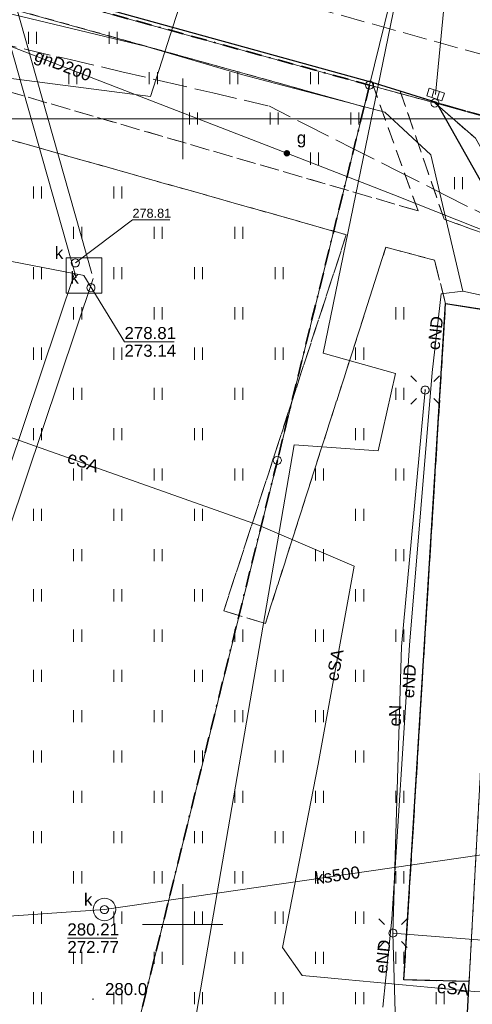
# Model space of a CAD drawing. Extents: x 0 to 6568752, y 0 to 5584302.
# Tile 28 of 74: x 6568340 to 6568368, y 5584195 to 5584256. Entities that reach past the tile are written whole.
import ezdxf
from ezdxf.enums import TextEntityAlignment as Align

# ---------------------------------------------------------------- set-up
doc = ezdxf.new("R2010")
doc.units = 0
for name, pattern in [('KROPK2-2-2', [3.49, 1, -0.47, 0.05, -0.47, 1, -0.5]), ('PRZER1-1', [1, 0.5, -0.5]), ('PRZER2-1', [1.5, 1, -0.5]), ('PRZER3-1', [2, 1.5, -0.5])]:
    doc.linetypes.add(name, pattern=pattern)
doc.layers.get('0').update_dxf_attribs({"linetype": 'CONTINUOUS'})
for name, color, linetype, lineweight in [('EGDE', 7, 'CONTINUOUS', 18), ('EGPG', 7, 'CONTINUOUS', 18), ('GESGPS', 7, 'CONTINUOUS', 35), ('GUPPRZ_O', 7, 'CONTINUOUS', 18), ('OTKC', 7, 'CONTINUOUS', 18), ('OTKJ', 7, 'CONTINUOUS', 18), ('OTKK', 7, 'CONTINUOUS', 25), ('OTRN', 7, 'CONTINUOUS', 13), ('OTRN_O', 7, 'CONTINUOUS', 13), ('OTZT', 7, 'CONTINUOUS', 18), ('ramka sekcji', 7, 'CONTINUOUS', 18), ('SUEO', 7, 'CONTINUOUS', 18), ('SUPK', 7, 'CONTINUOUS', 18), ('SUPW', 7, 'CONTINUOUS', 18), ('SUPW_O', 7, 'CONTINUOUS', 18)]:
    doc.layers.add(name, color=color, linetype=linetype, lineweight=lineweight)
for name, color, linetype, lineweight, true_color in [('EGUG', 7, 'CONTINUOUS', 18, 0x008000), ('GELULI', 7, 'CONTINUOUS', 18, 0xfeffff), ('SUCP', 7, 'CONTINUOUS', 18, 0xd200d2), ('SUEP', 1, 'CONTINUOUS', 18, 0xff0000), ('SUEP_O', 1, 'CONTINUOUS', 18, 0xff0000), ('SUGP', 7, 'CONTINUOUS', 18, 0xbfbf00), ('SUGP_O', 7, 'CONTINUOUS', 18, 0xbfbf00), ('SUGU', 7, 'CONTINUOUS', 18, 0xbfbf00), ('SUGU_O', 7, 'CONTINUOUS', 18, 0xbfbf00), ('SUKK', 7, 'CONTINUOUS', 18, 0x803300), ('SUKP', 7, 'CONTINUOUS', 18, 0x803300), ('SUKP_O', 7, 'CONTINUOUS', 18, 0x803300)]:
    doc.layers.add(name, color=color, linetype=linetype, lineweight=lineweight, true_color=true_color)
doc.styles.add('Arial', font='arial.ttf')

# ---------------------------------------------------------------- blocks, each defined once
blk = doc.blocks.new('D_GSPWPN1')
blk.add_hatch(color=0).paths.add_polyline_path([(-0.045, 0), (-0.043467, -0.011647), (-0.038971, -0.0225), (-0.03182, -0.03182), (-0.0225, -0.038971), (-0.011647, -0.043467), (0, -0.045), (0.011647, -0.043467), (0.0225, -0.038971), (0.03182, -0.03182), (0.038971, -0.0225), (0.043467, -0.011647), (0.045, 0), (0.043467, 0.011647), (0.038971, 0.0225), (0.03182, 0.03182), (0.0225, 0.038971), (0.011647, 0.043467), (0, 0.045), (-0.011647, 0.043467), (-0.0225, 0.038971), (-0.03182, 0.03182), (-0.038971, 0.0225), (-0.043467, 0.011647)])
blk = doc.blocks.new('D_GUPIWZ1_1')
at = {"color": 0}
blk.add_lwpolyline([(0, 0.25), (0.064705, 0.241481), (0.125, 0.216506), (0.176777, 0.176777), (0.216506, 0.125), (0.241481, 0.064705), (0.25, 0), (0.241481, -0.064705), (0.216506, -0.125), (0.176777, -0.176777), (0.125, -0.216506), (0.064705, -0.241481), (0, -0.25), (-0.064705, -0.241481), (-0.125, -0.216506), (-0.176777, -0.176777), (-0.216506, -0.125), (-0.241481, -0.064705), (-0.25, 0), (-0.241481, 0.064705), (-0.216506, 0.125), (-0.176777, 0.176777), (-0.125, 0.216506), (-0.064705, 0.241481)], close=True, dxfattribs=at)
blk = doc.blocks.new('D_GUPKKS1')
at = {"color": 0}
blk.add_lwpolyline([(0.5, -0.25), (-0.5, -0.25), (-0.5, 0.25), (0.5, 0.25)], close=True, dxfattribs=at)
for points in [[(-0.175, -0.25), (-0.175, 0.25)], [(0.175, -0.25), (0.175, 0.25)]]:
    blk.add_lwpolyline(points, dxfattribs=at)
blk = doc.blocks.new('D_GUPGUT1')
blk.add_hatch(color=0).paths.add_polyline_path([(-0.2, 0), (-0.193185, -0.051764), (-0.173205, -0.1), (-0.141421, -0.141421), (-0.1, -0.173205), (-0.051764, -0.193185), (0, -0.2), (0.051764, -0.193185), (0.1, -0.173205), (0.141421, -0.141421), (0.173205, -0.1), (0.193185, -0.051764), (0.2, 0), (0.193185, 0.051764), (0.173205, 0.1), (0.141421, 0.141421), (0.1, 0.173205), (0.051764, 0.193185), (0, 0.2), (-0.051764, 0.193185), (-0.1, 0.173205), (-0.141421, 0.141421), (-0.173205, 0.1), (-0.193185, 0.051764)])
blk = doc.blocks.new('D_GEPPGD1_1')
at = {"color": 0}
blk.add_lwpolyline([(0, 0.25), (0.077254, 0.237764), (0.146946, 0.202254), (0.202254, 0.146946), (0.237764, 0.077254), (0.25, 0), (0.237764, -0.077254), (0.202254, -0.146946), (0.146946, -0.202254), (0.077254, -0.237764), (0, -0.25), (-0.077254, -0.237764), (-0.146946, -0.202254), (-0.202254, -0.146946), (-0.237764, -0.077254), (-0.25, 0), (-0.237764, 0.077254), (-0.202254, 0.146946), (-0.146946, 0.202254), (-0.077254, 0.237764)], close=True, dxfattribs=at)
blk = doc.blocks.new('D_GEPPGD1_2')
blk.add_hatch(color=0).paths.add_polyline_path([(0, -0.045), (0.013906, -0.042798), (0.02645, -0.036406), (0.036406, -0.02645), (0.042798, -0.013906), (0.045, 0), (0.042798, 0.013906), (0.036406, 0.02645), (0.02645, 0.036406), (0.013906, 0.042798), (0, 0.045), (-0.013906, 0.042798), (-0.02645, 0.036406), (-0.036406, 0.02645), (-0.042798, 0.013906), (-0.045, 0), (-0.042798, -0.013906), (-0.036406, -0.02645), (-0.02645, -0.036406), (-0.013906, -0.042798)])
blk = doc.blocks.new('D_GUPELA2')
blk.add_hatch(color=0).paths.add_polyline_path([(-0.001087, 0.044987), (0.011881, 0.043403), (0.021281, 0.03965), (0.030065, 0.033482), (0.038133, 0.023893), (0.043117, 0.012881), (0.044986, 0.001113), (0.044323, -0.007777), (0.040557, -0.019497), (0.033417, -0.030138), (0.024849, -0.037517), (0.013788, -0.042836), (0.002013, -0.044955), (-0.00982, -0.043916), (-0.020466, -0.040077), (-0.029541, -0.033946), (-0.036867, -0.025804), (-0.04187, -0.01649), (-0.04461, -0.005909), (-0.044532, 0.006476), (-0.041285, 0.017903), (-0.034764, 0.028574), (-0.024479, 0.03776), (-0.013449, 0.042943)])
at = {"color": 0}
for points in [[(-0.883883, 0.883883), (-0.53033, 0.53033)], [(0.883883, 0.883883), (0.53033, 0.53033)], [(-0.883883, -0.883883), (-0.53033, -0.53033)], [(0.883883, -0.883883), (0.53033, -0.53033)]]:
    blk.add_lwpolyline(points, dxfattribs=at)
blk = doc.blocks.new('D_GUPELA1')
at = {"color": 0}
blk.add_lwpolyline([(0, 0.25), (0.064705, 0.241481), (0.125, 0.216506), (0.176777, 0.176777), (0.216506, 0.125), (0.241481, 0.064705), (0.25, 0), (0.241481, -0.064705), (0.216506, -0.125), (0.176777, -0.176777), (0.125, -0.216506), (0.064705, -0.241481), (0, -0.25), (-0.064705, -0.241481), (-0.125, -0.216506), (-0.176777, -0.176777), (-0.216506, -0.125), (-0.241481, -0.064705), (-0.25, 0), (-0.241481, 0.064705), (-0.216506, 0.125), (-0.176777, 0.176777), (-0.125, 0.216506), (-0.064705, 0.241481)], close=True, dxfattribs=at)
blk = doc.blocks.new('D_GSSUTR1')
at = {"color": 0}
for points in [[(-0.25666, 0.36165), (-0.25666, -0.38835)], [(0.24334, -0.38835), (0.24334, 0.36165)]]:
    blk.add_lwpolyline(points, dxfattribs=at)

msp = doc.modelspace()

# ---------------------------------------------------------------- linework, layer by layer
at = {"layer": 'EGDE', "linetype": 'Continuous', "elevation": 10.22}
for points in [[(6568322.05226, 5584262.96423), (6568324.82072, 5584271.63057), (6568327.2348, 5584269.00147), (6568331.69773, 5584267.24884), (6568363.17294, 5584258.49371), (6568361.59535, 5584252.09289), (6568323.21152, 5584262.64552)], [(6568323.21152, 5584262.64552), (6568361.59535, 5584252.09289), (6568361.26341, 5584250.74162), (6568327.03, 5584260.27), (6568321.65, 5584256.49)], [(6568361.26341, 5584250.74162), (6568355.87516, 5584228.80739), (6568343.88997, 5584180.27922), (6568337.0279, 5584152.47866), (6568332.74, 5584135.02), (6568328.2783, 5584135.3346), (6568318.08182, 5584100.1005), (6568315.04175, 5584096.21103), (6568312.96342, 5584095.29418), (6568309.21068, 5584095.48584), (6568302.523, 5584096.81978), (6568303.26305, 5584109.23027), (6568304.89857, 5584108.81131), (6568309.92834, 5584135.22816), (6568320.18066, 5584169.23288), (6568329.95, 5584201.67), (6568339.09, 5584229.28), (6568315.28914, 5584237.02736), (6568321.65, 5584256.49), (6568327.03, 5584260.27)], [(6568361.59535, 5584252.09289), (6568365.64994, 5584250.98505), (6568368.16833, 5584248.79733), (6568369.72416, 5584246.02716), (6568370.27666, 5584242.73402), (6568367.78222, 5584196.52832), (6568365.45974, 5584156.3753), (6568363.32778, 5584133.24604), (6568332.74, 5584135.02), (6568337.0279, 5584152.47866), (6568343.88997, 5584180.27922), (6568355.87516, 5584228.80739), (6568361.26341, 5584250.74162)], [(6568370.27666, 5584242.73402), (6568369.72416, 5584246.02716), (6568368.16833, 5584248.79733), (6568365.64994, 5584250.98505), (6568384.82038, 5584245.63164), (6568381.25599, 5584245.17568), (6568377.54509, 5584242.89769), (6568375.25714, 5584238.8479), (6568369.45834, 5584137.11533), (6568369.87809, 5584134.81056), (6568371.2, 5584132.71), (6568363.32778, 5584133.24604), (6568365.45974, 5584156.3753), (6568367.78222, 5584196.52832)]]:
    msp.add_lwpolyline(points, close=True, dxfattribs=at)
for points in [[(6568361.59535, 5584252.09289), (6568363.17294, 5584258.49371), (6568384.10967, 5584252.66302), (6568404.05262, 5584247.11955), (6568410.12476, 5584245.43766), (6568432.37614, 5584239.25389), (6568501.01473, 5584215.71647), (6568547.15443, 5584199.71974), (6568592.68513, 5584183.94093)], [(6568592.25665, 5584177.2623), (6568569.37207, 5584185.2949), (6568567.841, 5584180.71483), (6568531.58972, 5584193.78874), (6568532.79584, 5584197.9746), (6568444.36545, 5584228.51754), (6568424.00977, 5584235.04577), (6568423.40791, 5584229.7576), (6568390.77944, 5584238.75789), (6568391.9359, 5584243.69317), (6568384.82038, 5584245.63164), (6568365.64994, 5584250.98505), (6568361.59535, 5584252.09289)]]:
    msp.add_lwpolyline(points, dxfattribs=at)
at = {"layer": 'EGUG', "linetype": 'PRZER1-1', "lineweight": 18, "elevation": 10.08}
for points in [[(6568365.45974, 5584156.3753), (6568367.78222, 5584196.52832), (6568370.27666, 5584242.73402), (6568369.72416, 5584246.02716), (6568368.16833, 5584248.79733), (6568365.64994, 5584250.98505), (6568361.59535, 5584252.09289), (6568361.26341, 5584250.74162), (6568327.03, 5584260.27), (6568321.65, 5584256.49), (6568315.28914, 5584237.02736), (6568313.96, 5584237.46), (6568310.11, 5584225.76), (6568304.98, 5584210.19), (6568294.18308, 5584175.87843), (6568288.97096, 5584157.39984)], [(6568309.92834, 5584135.22816), (6568320.18066, 5584169.23288), (6568329.95, 5584201.67), (6568339.09, 5584229.28), (6568315.28914, 5584237.02736), (6568321.65, 5584256.49), (6568327.03, 5584260.27), (6568361.26341, 5584250.74162), (6568361.59535, 5584252.09289), (6568365.64994, 5584250.98505), (6568368.16833, 5584248.79733), (6568369.72416, 5584246.02716), (6568370.27666, 5584242.73402), (6568367.78222, 5584196.52832), (6568365.45974, 5584156.3753)]]:
    msp.add_lwpolyline(points, dxfattribs=at)
at = {"layer": 'GELULI', "linetype": 'PRZER3-1', "lineweight": 18, "elevation": 9.97}
msp.add_lwpolyline([(6568317.37316, 5584268.23555), (6568323.21693, 5584266.61009), (6568375.93412, 5584251.94666), (6568434.94315, 5584234.16735), (6568439.89391, 5584232.77833), (6568512.97399, 5584208.938), (6568535.02416, 5584201.09293), (6568583.8272, 5584184.117), (6568592.49087, 5584180.91301)], dxfattribs=at)
at = {"layer": 'GESGPS', "linetype": 'KROPK2-2-2', "lineweight": 35, "elevation": 10.1}
for points in [[(6568324.88408, 5584271.82788), (6568324.82072, 5584271.63057), (6568322.05226, 5584262.96423), (6568323.21152, 5584262.64552), (6568361.59535, 5584252.09289)], [(6568324.88408, 5584271.82788), (6568324.82072, 5584271.63057), (6568322.05226, 5584262.96423), (6568323.21152, 5584262.64552), (6568361.59535, 5584252.09289)], [(6568361.59535, 5584252.09289), (6568361.26341, 5584250.74162), (6568355.87516, 5584228.80739), (6568343.88997, 5584180.27922), (6568337.0279, 5584152.47866), (6568332.74, 5584135.02), (6568331.91463, 5584131.76118), (6568322.71334, 5584094.57975), (6568320.72616, 5584086.59352), (6568319.9193, 5584083.24287), (6568307.93382, 5584034.73468), (6568295.92847, 5583986.21622), (6568294.32233, 5583957.98331), (6568294.26523, 5583956.9825), (6568293.66008, 5583952.72437), (6568292.84874, 5583952.82392), (6568273.1723, 5583953.99051), (6568262.61008, 5583954.10444), (6568261.2106, 5583954.0564), (6568251.21944, 5583954.86774), (6568249.43294, 5583955.01221)], [(6568361.59535, 5584252.09289), (6568361.26341, 5584250.74162), (6568355.87516, 5584228.80739), (6568343.88997, 5584180.27922), (6568337.0279, 5584152.47866), (6568332.74, 5584135.02), (6568331.91463, 5584131.76118), (6568322.71334, 5584094.57975), (6568320.72616, 5584086.59352), (6568319.9193, 5584083.24287), (6568307.93382, 5584034.73468), (6568295.92847, 5583986.21622), (6568294.32233, 5583957.98331), (6568294.26523, 5583956.9825), (6568293.66008, 5583952.72437), (6568329.64942, 5583950.6479), (6568347.08402, 5583949.61245), (6568384.89553, 5583947.37946), (6568422.02493, 5583945.3077)]]:
    msp.add_lwpolyline(points, dxfattribs=at)
at = {"layer": 'GUPPRZ_O', "linetype": 'Continuous', "lineweight": 13, "elevation": 10.8, "flags": 128}
for points in [[(6568343.33793, 5584241.05977), (6568346.8841, 5584243.73298), (6568349.2041, 5584243.73298)], [(6568343.87513, 5584240.27169), (6568346.38609, 5584236.16057), (6568349.46609, 5584236.16057)], [(6568342.84312, 5584199.15271), (6568345.92312, 5584199.15271)]]:
    msp.add_lwpolyline(points, dxfattribs=at)
at = {"layer": 'OTKC', "linetype": 'PRZER2-1', "lineweight": 18, "elevation": 10.18}
for points in [[(6568369.96, 5584237.97), (6568366.32, 5584238.54), (6568365.63, 5584241.23), (6568362.61, 5584242.03), (6568355.13, 5584218.69), (6568352.55, 5584219.47), (6568360.15, 5584242.81), (6568321, 5584253.87), (6568314.3, 5584234.24), (6568324.08, 5584231.17), (6568323.73, 5584230.06), (6568322.65, 5584230.43), (6568313.86985, 5584233.33925), (6568312.72847, 5584233.71744), (6568309.02863, 5584222.47795), (6568306.2306, 5584213.98567), (6568304.52, 5584208.89), (6568301.74, 5584209.81), (6568300.16, 5584210.29), (6568316.12, 5584258.81)], [(6568317.58, 5584257.76), (6568328.78, 5584254.61), (6568331.76, 5584253.86), (6568364.61, 5584244.29), (6568361.75, 5584252.26), (6568363.5, 5584251.72), (6568366.23, 5584243.77), (6568370.75, 5584242.14)]]:
    msp.add_lwpolyline(points, dxfattribs=at)
at = {"layer": 'OTKJ', "linetype": 'PRZER3-1', "lineweight": 18, "elevation": 10.18}
for points in [[(6568423.38, 5584229.9), (6568390.81, 5584238.73), (6568392.17, 5584243.79), (6568384.91, 5584245.63), (6568365.76, 5584251.01), (6568363.5, 5584251.72), (6568361.75, 5584252.26), (6568333.46, 5584260.07), (6568331.76, 5584253.86), (6568328.78, 5584254.61), (6568330.5, 5584260.81), (6568323.56, 5584262.57), (6568319.98, 5584262.39)], [(6568370.75, 5584242.14), (6568365.76, 5584251.01), (6568384.91, 5584245.63)], [(6568345.36, 5584158.9), (6568346.21, 5584174.23), (6568360.42, 5584173.22), (6568360.08, 5584168.66), (6568363.59, 5584169.62), (6568365.83, 5584171.82), (6568366.7, 5584174.62), (6568365.51, 5584178.25), (6568363.39, 5584180.11), (6568360.9, 5584180.79), (6568360.62, 5584176.21), (6568349.37, 5584176.64), (6568349.43, 5584178.19), (6568350.31, 5584191.99), (6568361.75, 5584191.13), (6568361.4, 5584186.59), (6568365.55, 5584188.11), (6568367.52, 5584191.43), (6568367.77, 5584196.46), (6568363.73, 5584196.57), (6568366.32, 5584238.54), (6568369.96, 5584237.97)]]:
    msp.add_lwpolyline(points, dxfattribs=at)
at = {"layer": 'OTKK', "linetype": 'Continuous', "lineweight": 25, "elevation": 10.18}
for points in [[(6568370.75, 5584242.14), (6568365.76, 5584251.01), (6568363.5, 5584251.72), (6568361.75, 5584252.26), (6568333.46, 5584260.07)], [(6568345.36, 5584158.9), (6568346.21, 5584174.23), (6568360.42, 5584173.22), (6568360.08, 5584168.66), (6568363.59, 5584169.62), (6568365.83, 5584171.82), (6568366.7, 5584174.62), (6568365.51, 5584178.25), (6568363.39, 5584180.11), (6568360.9, 5584180.79), (6568360.62, 5584176.21), (6568349.37, 5584176.64), (6568349.43, 5584178.19), (6568350.31, 5584191.99), (6568361.75, 5584191.13), (6568361.4, 5584186.59), (6568365.55, 5584188.11), (6568367.52, 5584191.43), (6568367.77, 5584196.46), (6568363.73, 5584196.57), (6568366.32, 5584238.54), (6568369.96, 5584237.97)]]:
    msp.add_lwpolyline(points, dxfattribs=at)
at = {"layer": 'OTZT', "color": 7, "linetype": 'PRZER2-1', "lineweight": 18, "elevation": 10.1}
for points in [[(6568331.76, 5584253.86), (6568333.46, 5584260.07), (6568361.75, 5584252.26), (6568364.61, 5584244.29)], [(6568366.23, 5584243.77), (6568363.5, 5584251.72), (6568365.76, 5584251.01), (6568370.75, 5584242.14)]]:
    msp.add_lwpolyline(points, close=True, dxfattribs=at)
msp.add_lwpolyline([(6568305.05, 5584177.46), (6568313.6, 5584204.26), (6568321.3, 5584201.69), (6568322.12, 5584204.18), (6568329.8, 5584227.81), (6568323.73, 5584230.06), (6568324.08, 5584231.17), (6568314.3, 5584234.24), (6568321, 5584253.87), (6568360.15, 5584242.81), (6568352.55, 5584219.47), (6568355.13, 5584218.69), (6568362.61, 5584242.03), (6568365.63, 5584241.23), (6568366.32, 5584238.54), (6568363.73, 5584196.57), (6568367.77, 5584196.46), (6568367.52, 5584191.43)], dxfattribs=at)
at = {"layer": 'ramka sekcji'}
for p, q in [((6568350, 5584250), (6568350, 5584252.5)), ((6568400, 5584250), (6568281.97244, 5584250)), ((6568350, 5584250), (6568347.5, 5584250)), ((6568350, 5584250), (6568350, 5584247.5)), ((6568350, 5584250), (6568352.5, 5584250)), ((6568350, 5584200), (6568350, 5584202.5)), ((6568350, 5584200), (6568347.5, 5584200)), ((6568350, 5584200), (6568350, 5584197.5)), ((6568350, 5584200), (6568352.5, 5584200))]:
    msp.add_line(p, q, dxfattribs=at)
at = {"layer": 'SUCP', "linetype": 'Continuous', "lineweight": 18, "elevation": 10.14}
msp.add_lwpolyline([(6568363.52786, 5584258.84118), (6568358.72812, 5584235.45896), (6568363.21186, 5584234.19605), (6568362.14107, 5584229.40269), (6568356.91373, 5584229.77556), (6568349.05454, 5584184.02745), (6568353.4808, 5584182.02165), (6568352.51065, 5584178.73978), (6568347.94518, 5584179.45938), (6568328.91705, 5584122.12967), (6568332.47163, 5584121.22431), (6568331.91754, 5584116.99279), (6568327.01957, 5584117.92663), (6568310.11167, 5584042.64789), (6568313.52267, 5584040.92342), (6568312.64533, 5584036.86571), (6568307.74363, 5584037.91157), (6568299.28996, 5584003.59361)], dxfattribs=at)
at = {"layer": 'SUEP', "linetype": 'Continuous', "lineweight": 18, "elevation": 10.14}
for points in [[(6568351.8644, 5584263.47129), (6568348.00344, 5584251.38771), (6568330.70332, 5584253.62497), (6568322.26659, 5584250.99607), (6568318.53028, 5584249.13778), (6568316.56838, 5584247.7224), (6568314.23713, 5584241.60189)], [(6568367.39064, 5584239.30657), (6568365.39148, 5584247.76147), (6568362.54719, 5584250.40502), (6568353.73654, 5584252.73168), (6568347.67324, 5584254.50369), (6568320.65754, 5584260.99611)], [(6568302.29037, 5584244.25047), (6568311.66748, 5584240.00865), (6568312.70318, 5584238.02185), (6568332.90584, 5584232.50172), (6568354.70779, 5584224.79487), (6568360.65021, 5584222.23841), (6568358.3985, 5584209.94845), (6568356.20505, 5584198.56931), (6568357.4175, 5584196.8348), (6568359.01731, 5584196.68651), (6568360.07549, 5584196.59145), (6568365.42398, 5584196.09264), (6568368.12108, 5584195.84263), (6568370.68886, 5584195.70041), (6568375.74013, 5584195.42063), (6568380.5512, 5584195.15415), (6568393.90139, 5584194.4147), (6568394.96418, 5584194.30607), (6568405.39831, 5584193.23957)], [(6568367.39064, 5584239.30657), (6568366.04557, 5584239.14923), (6568365.47568, 5584234.25151), (6568364.07359, 5584217.34214), (6568362.98289, 5584200.32678), (6568362.41309, 5584194.87901)], [(6568382.89563, 5584235.90609), (6568367.39064, 5584239.30657)], [(6568363.05, 5584199.47), (6568363.58, 5584217.26), (6568365.05, 5584233.17)], [(6568439.52, 5584216.84), (6568425.67, 5584219.15), (6568408.19, 5584220.44), (6568406.7, 5584209.04), (6568406.21, 5584197.42), (6568399, 5584197.62), (6568374.11, 5584198.6), (6568363.05, 5584199.47)], [(6568363.05, 5584199.47), (6568363.42, 5584186.88), (6568363.08, 5584173.96), (6568361.25, 5584153.14), (6568360.9, 5584137.05)]]:
    msp.add_lwpolyline(points, dxfattribs=at)
at = {"layer": 'SUGP', "linetype": 'Continuous', "lineweight": 18, "elevation": 10.14}
msp.add_lwpolyline([(6568310.9218, 5584266.40661), (6568311.79, 5584265.93), (6568312.82682, 5584265.48509), (6568320.4382, 5584261.80319), (6568356.46613, 5584247.86126), (6568363.1055, 5584245.2923), (6568423.64071, 5584221.27212), (6568423.77004, 5584211.23905)], dxfattribs=at)
at = {"layer": 'SUGP', "linetype": 'PRZER3-1', "lineweight": 18, "elevation": 10.14}
msp.add_lwpolyline([(6568330.45671, 5584256.59892), (6568333.16763, 5584255.96738), (6568336.06713, 5584255.2919), (6568338.20994, 5584254.7927), (6568340.31513, 5584254.30227), (6568343.01534, 5584253.67322), (6568346.22453, 5584252.92559), (6568348.8036, 5584252.32476), (6568351.87217, 5584251.60989), (6568355.34057, 5584250.80188), (6568357.71533, 5584249.60217), (6568360.55048, 5584248.16987), (6568363.34631, 5584246.75743), (6568366.33801, 5584245.24605), (6568370.05346, 5584243.36902)], dxfattribs=at)
at = {"layer": 'SUKP', "linetype": 'Continuous', "lineweight": 18, "elevation": 10.14}
for points in [[(6568335.32164, 5584268.59507), (6568343.39626, 5584240.13985)], [(6568336.46129, 5584268.24209), (6568344.35827, 5584240.41284)], [(6568365.7, 5584251.51), (6568366.44349, 5584259.24328)], [(6568307.52, 5584246.68), (6568312.77823, 5584246.29627), (6568343.87726, 5584240.27634)], [(6568329.74207, 5584200.09329), (6568343.30851, 5584240.46745)], [(6568330.87957, 5584199.71107), (6568344.44601, 5584240.08523)], [(6568393.31453, 5584206.69139), (6568379.52874, 5584205.92645), (6568345.14531, 5584200.93014), (6568330.31082, 5584199.90218)]]:
    msp.add_lwpolyline(points, dxfattribs=at)
at = {"layer": 'SUPK', "linetype": 'Continuous', "lineweight": 18, "elevation": 10.14}
msp.add_lwpolyline([(6568342.77745, 5584241.37469), (6568342.77745, 5584239.17834), (6568344.97719, 5584239.17834), (6568344.97719, 5584241.37401)], close=True, dxfattribs=at)
msp.add_lwpolyline([(6568345.14531, 5584200.23014, -1), (6568345.14531, 5584201.63014, -1)], format="xyb", close=True, dxfattribs=at)

# ---------------------------------------------------------------- block references
at = {"layer": 'EGPG', "linetype": 'Continuous', "lineweight": 18}
for name, p in [('D_GEPPGD1_1', (6568361.59535, 5584252.09289, 10.24)), ('D_GEPPGD1_2', (6568361.26341, 5584250.74162, 10.24)), ('D_GEPPGD1_1', (6568365.64994, 5584250.98505, 10.24)), ('D_GEPPGD1_1', (6568355.87516, 5584228.80739, 10.24)), ('D_GEPPGD1_2', (6568367.78222, 5584196.52832, 10.24))]:
    msp.add_blockref(name, p, dxfattribs=at)
at = {"layer": 'OTRN', "linetype": 'Continuous', "lineweight": 13}
msp.add_blockref('D_GSPWPN1', (6568344.43, 5584195.37, 10.08), dxfattribs=at)
at = {"layer": 'OTZT', "color": 7, "linetype": 'Continuous', "lineweight": 18}
for p in [(6568340.685, 5584255.03994, 10.1), (6568345.685, 5584255.03994, 10.1), (6568343.185, 5584252.53994, 10.1), (6568348.185, 5584252.53994, 10.1), (6568353.185, 5584252.53994, 10.1), (6568358.185, 5584252.53994, 10.1), (6568350.685, 5584250.03994, 10.1), (6568355.685, 5584250.03994, 10.1), (6568360.685, 5584250.03994, 10.1), (6568358.185, 5584247.53994, 10.1), (6568340.99, 5584245.44203, 10.1), (6568345.99, 5584245.44203, 10.1), (6568367.125, 5584246.01544, 10.1), (6568343.49, 5584242.94203, 10.1), (6568348.49, 5584242.94203, 10.1), (6568353.49, 5584242.94203, 10.1), (6568340.99, 5584240.44203, 10.1), (6568345.99, 5584240.44203, 10.1), (6568350.99, 5584240.44203, 10.1), (6568355.99, 5584240.44203, 10.1), (6568343.49, 5584237.94203, 10.1), (6568348.49, 5584237.94203, 10.1), (6568353.49, 5584237.94203, 10.1), (6568363.49, 5584237.94203, 10.1), (6568340.99, 5584235.44203, 10.1), (6568345.99, 5584235.44203, 10.1), (6568350.99, 5584235.44203, 10.1), (6568355.99, 5584235.44203, 10.1), (6568360.99, 5584235.44203, 10.1), (6568343.49, 5584232.94203, 10.1), (6568348.49, 5584232.94203, 10.1), (6568353.49, 5584232.94203, 10.1), (6568363.49, 5584232.94203, 10.1), (6568340.99, 5584230.44203, 10.1), (6568345.99, 5584230.44203, 10.1), (6568350.99, 5584230.44203, 10.1), (6568360.99, 5584230.44203, 10.1), (6568343.49, 5584227.94203, 10.1), (6568348.49, 5584227.94203, 10.1), (6568353.49, 5584227.94203, 10.1), (6568358.49, 5584227.94203, 10.1), (6568363.49, 5584227.94203, 10.1), (6568340.99, 5584225.44203, 10.1), (6568345.99, 5584225.44203, 10.1), (6568350.99, 5584225.44203, 10.1), (6568360.99, 5584225.44203, 10.1), (6568343.49, 5584222.94203, 10.1), (6568348.49, 5584222.94203, 10.1), (6568358.49, 5584222.94203, 10.1), (6568363.49, 5584222.94203, 10.1), (6568340.99, 5584220.44203, 10.1), (6568345.99, 5584220.44203, 10.1), (6568350.99, 5584220.44203, 10.1), (6568360.99, 5584220.44203, 10.1), (6568343.49, 5584217.94203, 10.1), (6568348.49, 5584217.94203, 10.1), (6568353.49, 5584217.94203, 10.1), (6568358.49, 5584217.94203, 10.1), (6568363.49, 5584217.94203, 10.1), (6568340.99, 5584215.44203, 10.1), (6568345.99, 5584215.44203, 10.1), (6568350.99, 5584215.44203, 10.1), (6568355.99, 5584215.44203, 10.1), (6568360.99, 5584215.44203, 10.1), (6568343.49, 5584212.94203, 10.1), (6568348.49, 5584212.94203, 10.1), (6568353.49, 5584212.94203, 10.1), (6568358.49, 5584212.94203, 10.1), (6568363.49, 5584212.94203, 10.1), (6568340.99, 5584210.44203, 10.1), (6568345.99, 5584210.44203, 10.1), (6568350.99, 5584210.44203, 10.1), (6568355.99, 5584210.44203, 10.1), (6568360.99, 5584210.44203, 10.1), (6568343.49, 5584207.94203, 10.1), (6568348.49, 5584207.94203, 10.1), (6568353.49, 5584207.94203, 10.1), (6568358.49, 5584207.94203, 10.1), (6568363.49, 5584207.94203, 10.1), (6568340.99, 5584205.44203, 10.1), (6568345.99, 5584205.44203, 10.1), (6568350.99, 5584205.44203, 10.1), (6568355.99, 5584205.44203, 10.1), (6568360.99, 5584205.44203, 10.1), (6568343.49, 5584202.94203, 10.1), (6568348.49, 5584202.94203, 10.1), (6568353.49, 5584202.94203, 10.1), (6568358.49, 5584202.94203, 10.1), (6568363.49, 5584202.94203, 10.1), (6568340.99, 5584200.44203, 10.1), (6568345.99, 5584200.44203, 10.1), (6568350.99, 5584200.44203, 10.1), (6568355.99, 5584200.44203, 10.1), (6568360.99, 5584200.44203, 10.1), (6568343.49, 5584197.94203, 10.1), (6568348.49, 5584197.94203, 10.1), (6568353.49, 5584197.94203, 10.1), (6568358.49, 5584197.94203, 10.1), (6568363.49, 5584197.94203, 10.1), (6568340.99, 5584195.44203, 10.1), (6568345.99, 5584195.44203, 10.1), (6568350.99, 5584195.44203, 10.1), (6568355.99, 5584195.44203, 10.1), (6568360.99, 5584195.44203, 10.1), (6568365.99, 5584195.44203, 10.1)]:
    msp.add_blockref('D_GSSUTR1', p, dxfattribs=at)
at = {"layer": 'SUEO', "linetype": 'Continuous', "lineweight": 18}
for name, p in [('D_GUPELA2', (6568365.05, 5584233.17, 10.15)), ('D_GUPELA1', (6568365.05, 5584233.17, 10.16)), ('D_GUPELA2', (6568363.05, 5584199.47, 10.15)), ('D_GUPELA1', (6568363.05, 5584199.47, 10.16))]:
    msp.add_blockref(name, p, dxfattribs=at)
at = {"layer": 'SUGU', "linetype": 'Continuous', "lineweight": 18}
msp.add_blockref('D_GUPGUT1', (6568356.46613, 5584247.86126, 10.16), dxfattribs=at)
at = {"layer": 'SUKK', "linetype": 'Continuous', "lineweight": 18, "rotation": 341.3585064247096}
msp.add_blockref('D_GUPKKS1', (6568365.7, 5584251.51, 10.16), dxfattribs=at)
at = {"layer": 'SUPW', "linetype": 'Continuous', "lineweight": 18}
for p in [(6568343.33793, 5584241.05977, 10.18), (6568344.30782, 5584239.52216, 10.18), (6568345.14531, 5584200.93014, 10.18)]:
    msp.add_blockref('D_GUPIWZ1_1', p, dxfattribs=at)

# ---------------------------------------------------------------- texts
at = {"layer": 'GUPPRZ_O', "linetype": 'Continuous', "lineweight": 0, "style": 'Arial'}
for s, height, p in [('278.81', 0.5625, (6568346.8841, 5584243.86236, 10.8)), ('278.81', 0.75, (6568346.38609, 5584236.33307, 10.8)), ('273.14', 0.75, (6568346.38609, 5584235.23807, 10.8)), ('280.21', 0.75, (6568342.84312, 5584199.32521, 10.8)), ('272.77', 0.75, (6568342.84312, 5584198.23021, 10.8))]:
    msp.add_text(s, height=height, dxfattribs=at).set_placement(p)
at = {"layer": 'OTRN_O', "linetype": 'Continuous', "lineweight": 0, "style": 'Arial'}
msp.add_text('280.0', height=0.75, dxfattribs=at).set_placement((6568345.18, 5584195.62, 10.8))
at = {"layer": 'SUEP_O', "linetype": 'Continuous', "lineweight": 0, "style": 'Arial'}
for s, rotation, p in [('eND', 83.3629679, (6568366.05213, 5584236.66645, 10.8)), ('eSA', 340.5318213, (6568343.709, 5584228.3716, 10.8)), ('eSA', 79.6176746, (6568359.81303, 5584216.04054, 10.8)), ('eND', 86.3323243, (6568364.42252, 5584215.07873, 10.8)), ('eN', 88.2935449, (6568363.55232, 5584212.95166, 10.8)), ('eND', 84.0289113, (6568362.79521, 5584197.97646, 10.8)), ('eSA', 354.7041283, (6568366.74544, 5584195.67541, 10.8))]:
    msp.add_text(s, height=0.75, rotation=rotation, dxfattribs=at).set_placement(p, align=Align.CENTER)
at = {"layer": 'SUGP_O', "linetype": 'Continuous', "lineweight": 0, "style": 'Arial'}
msp.add_text('gnD200', height=0.75, rotation=338.8447851, dxfattribs=at).set_placement((6568342.44398, 5584252.97386, 10.8), align=Align.CENTER)
at = {"layer": 'SUGU_O', "linetype": 'Continuous', "lineweight": 0, "style": 'Arial'}
msp.add_text('g', height=0.75, dxfattribs=at).set_placement((6568357.6669, 5584248.45405, 10.8), align=Align.RIGHT)
at = {"layer": 'SUKP_O', "linetype": 'Continuous', "lineweight": 0, "style": 'Arial'}
msp.add_text('ks500', height=0.75, rotation=8.2635353, dxfattribs=at).set_placement((6568359.66834, 5584202.69792, 10.8), align=Align.CENTER)
at = {"layer": 'SUPW_O', "linetype": 'Continuous', "lineweight": 0, "style": 'Arial'}
for p in [(6568342.58793, 5584241.30977, 10.8), (6568343.55782, 5584239.77216, 10.8), (6568344.39531, 5584201.18014, 10.8)]:
    msp.add_text('k', height=0.75, dxfattribs=at).set_placement(p, align=Align.RIGHT)

doc.saveas('drawing.dxf')
